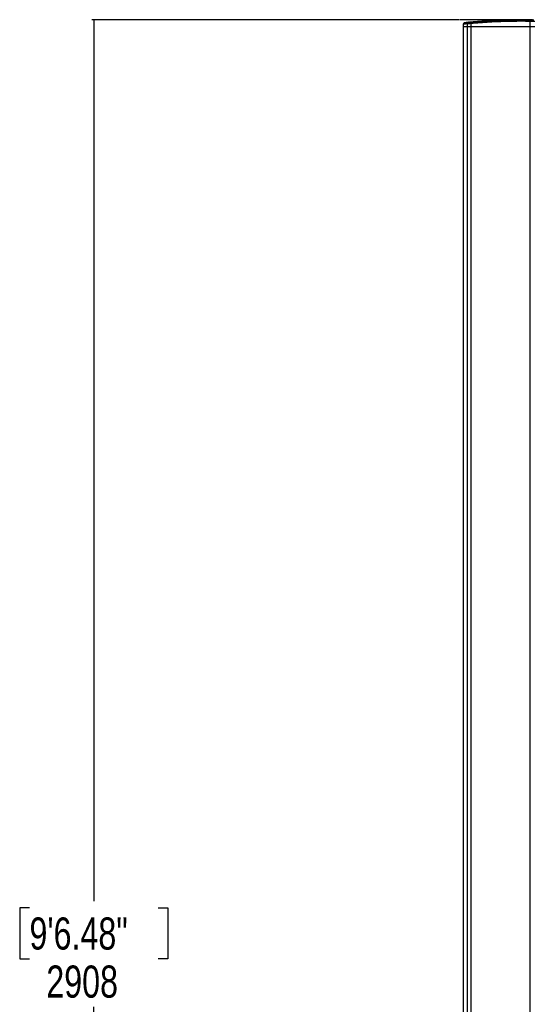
# Model space of a CAD drawing. Header units: millimetres. Extents: x 1684 to 18395, y 701 to 16538.
# Tile 10 of 61: x 1684 to 3282, y 4260 to 7324. Entities that reach past the tile are written whole.
import ezdxf

# ---------------------------------------------------------------- set-up
doc = ezdxf.new("R2010")
doc.units = ezdxf.units.MM
doc.header["$LTSCALE"] = 2
doc.layers.add('COMPONENT_GEOMETRY', color=7, linetype='Continuous')
doc.styles.add('SLDTEXTSTYLE0', font='TXT', dxfattribs={"width": 0.75})
doc.dimstyles.new('SLDDIMSTYLE0', dxfattribs={"dimtxt": 100, "dimasz": 6.604, "dimexe": 0, "dimexo": 0.0625, "dimgap": 25, "dimtad": 0, "dimtih": 1, "dimtoh": 1, "dimdec": 0, "dimrnd": 1e-09, "dimzin": 12, "dimdsep": 46, "dimtxsty": 'SLDTEXTSTYLE0', "dimsah": 1, "dimcen": 0.09, "dimadec": 0, "dimazin": 3, "dimtfac": 1, "dimtdec": 3, "dimtofl": 0, "dimtmove": 0, "dimatfit": 3, "dimfxl": 1, "dimfrac": 2, "dimtolj": 1, "dimtzin": 12, "dimarcsym": 0})

# ---------------------------------------------------------------- blocks, each defined once
blk = doc.blocks.new('_D_1')
at = {"layer": 'COMPONENT_GEOMETRY', "color": 7}
for p, q in [((3050.9, 7323.7), (1907.7, 7323.7)), ((1914.1, 7323.7), (1914.1, 4580.4)), ((1714, 4560), (1683.6, 4560)), ((1683.6, 4560), (1683.6, 4401.3)), ((2114.2, 4560), (2144.6, 4560)), ((2144.6, 4560), (2144.6, 4401.3)), ((1683.6, 4401.3), (1714, 4401.3)), ((2144.6, 4401.3), (2114.2, 4401.3)), ((1914.1, 1508.3), (1914.1, 4251.7)), ((2940.8, 1508.3), (1907.7, 1508.3))]:
    blk.add_line(p, q, dxfattribs=at)
for points in [[(1914.1, 7323.7), (1913.1, 7317.1), (1915.1, 7317.1)], [(1914.1, 1508.3), (1915.1, 1514.9), (1913.1, 1514.9)]]:
    blk.add_solid(points, dxfattribs=at)
at = {"layer": 'COMPONENT_GEOMETRY', "color": 7, "char_height": 100, "attachment_point": 1, "style": 'SLDTEXTSTYLE0'}
for s, insert in [('9\'6.48"', (1714, 4530.2)), ('2908', (1766.3, 4380.6))]:
    blk.add_mtext(s, dxfattribs=dict(at, insert=insert))

msp = doc.modelspace()

# ---------------------------------------------------------------- linework, layer by layer
at = {"color": 7, "linetype": 'Continuous', "lineweight": 25}
for p, q in [((3063.48, 7309.86), (3063.37, 7303.27)), ((3063.37, 7303.27), (3063.37, 1555.27)), ((3063.37, 7303.27), (3075.68, 7303.27)), ((3066.71, 7314.22), (3063.96, 7311.12)), ((3075.81, 7311.04), (3075.68, 7303.27)), ((3075.68, 7303.27), (3087.34, 7303.27)), ((3075.81, 7311.04), (3075.8, 7311.04)), ((3076.25, 7312.34), (3076.26, 7312.34)), ((3076.25, 7312.34), (3076.25, 7312.34)), ((3087.34, 7313.11), (3087.35, 7313.11)), ((3087.37, 7311.76), (3087.34, 7303.27)), ((3087.34, 7303.27), (3270.75, 7303.27)), ((3087.37, 7311.76), (3087.36, 7311.76)), ((3270.75, 7318.67), (3270.75, 7303.27)), ((3270.75, 7318.67), (3270.75, 7318.67)), ((3270.75, 7303.27), (3286.68, 7303.27)), ((3270.78, 7320.04), (3270.78, 7320.04))]:
    msp.add_line(p, q, dxfattribs=at)
at = {"color": 8, "linetype": 'Continuous', "lineweight": 25}
for p, q in [((3075.68, 7303.27), (3075.68, 1555.27)), ((3087.34, 7303.27), (3087.34, 1555.27)), ((3270.75, 7303.27), (3270.75, 1555.27))]:
    msp.add_line(p, q, dxfattribs=at)
at = {"color": 7, "linetype": 'Continuous', "lineweight": 25, "flags": 128}
for points in [[(3270.87, 7323.13), (3270.82, 7321.36), (3270.78, 7320.04)], [(3078.72, 7315.4), (3078.44, 7315.04), (3076.77, 7312.98), (3076.25, 7312.34)]]:
    msp.add_lwpolyline(points, dxfattribs=at)
at = {"color": 7, "linetype": 'Continuous', "lineweight": 25}
for centre, radius, start, end in [((3068.19, 7312.87), 2, 95.973, 137.76333), ((3077.89, 7311.04), 2.08, 141.42707, 180.15004), ((3080.09, 7314.32), 1.74, 95.95254, 141.6662), ((3095.43, 7312.53), 8.1, 175.85137, 185.43148), ((3387.2, 7316.91), 116.46, 178.4602, 179.13432)]:
    msp.add_arc(centre, radius, start, end, dxfattribs=at)
for points, knots in [([(3270.87, 7323.13), (3261.14, 7323.24), (3241.69, 7323.44), (3212.57, 7323.13), (3183.56, 7322.36), (3155.29, 7321.12), (3127.75, 7319.46), (3105.4, 7317.78), (3092.06, 7316.59), (3087.62, 7316.19)], [0, 0, 0, 0, 0.1581341, 0.3162683, 0.4737536, 0.6312392, 0.7787592, 0.9262795, 1, 1, 1, 1]), ([(3087.82, 7316.79), (3092.26, 7317.19), (3101.14, 7317.98), (3114.51, 7319.04), (3127.92, 7320.01), (3141.37, 7320.87), (3155.14, 7321.64), (3169.24, 7322.32), (3183.68, 7322.89), (3198.14, 7323.34), (3212.64, 7323.67), (3227.17, 7323.87), (3241.73, 7323.95), (3256.31, 7323.92), (3266.04, 7323.79), (3270.9, 7323.73)], [0, 0, 0, 0, 0.0737191, 0.1474391, 0.2211751, 0.2949595, 0.3687601, 0.447453, 0.5261658, 0.6049384, 0.6837311, 0.7627473, 0.841784, 0.9208818, 1, 1, 1, 1]), ([(3282.95, 7322.91), (3282.95, 7322.91), (3282.67, 7322.92), (3281.6, 7322.94), (3278.73, 7323), (3275.06, 7323.07), (3272.27, 7323.11), (3270.87, 7323.13), (3270.87, 7323.13)], [0, 0, 0, 0, 0.0000071, 0.2678236, 0.5091561, 0.7508897, 0.999995, 1, 1, 1, 1]), ([(3270.9, 7323.73), (3272.15, 7323.71), (3274.6, 7323.67), (3277.83, 7323.6), (3280.44, 7323.55), (3281.18, 7323.53), (3281.57, 7323.53)], [0, 0, 0, 0, 0.2491103, 0.4908657, 0.7322053, 1, 1, 1, 1]), ([(3064.01, 7311.15), (3063.93, 7311.06), (3063.7, 7310.8), (3063.51, 7310.34), (3063.51, 7309.98), (3063.52, 7309.86)], [0, 0, 0, 0, 0.2571641, 0.7328516, 1, 1, 1, 1]), ([(3068.05, 7314.87), (3068.09, 7314.87), (3068.17, 7314.88), (3069.46, 7315.01), (3071.73, 7315.24), (3075.08, 7315.58), (3078.24, 7315.89), (3079.91, 7316.05)], [0, 0, 0, 0, 0.1670888, 0.3652542, 0.5692029, 0.7731525, 1, 1, 1, 1]), ([(3076.25, 7312.34), (3076.13, 7312.15), (3075.9, 7311.8), (3075.81, 7311.32), (3075.8, 7311.09), (3075.8, 7311.04)], [0, 0, 0, 0, 0.4993435, 0.8969469, 1, 1, 1, 1]), ([(3087.36, 7311.76), (3087.35, 7311.76), (3085.83, 7311.67), (3082.66, 7311.47), (3078.45, 7311.21), (3076.69, 7311.09), (3075.81, 7311.04)], [0, 0, 0, 0, 0.00184495, 0.3039491, 0.65197944, 1, 1, 1, 1]), ([(3076.26, 7312.34), (3076.64, 7312.37), (3077.41, 7312.42), (3079.02, 7312.54), (3080.93, 7312.67), (3083.01, 7312.82), (3085.17, 7312.96), (3086.61, 7313.06), (3087.34, 7313.11)], [0, 0, 0, 0, 0.1718013, 0.3485677, 0.52048, 0.6973391, 0.8470624, 1, 1, 1, 1]), ([(3087.62, 7316.19), (3087.62, 7316.19), (3086.47, 7316.09), (3084.7, 7315.93), (3082.55, 7315.74), (3081.01, 7315.6), (3079.69, 7315.49), (3079.01, 7315.42), (3078.72, 7315.4), (3078.72, 7315.4)], [0, 0, 0, 0, 0.000006, 0.2972327, 0.46832, 0.6442656, 0.819477, 0.9999898, 1, 1, 1, 1]), ([(3079.91, 7316.05), (3080.53, 7316.11), (3081.76, 7316.23), (3084.66, 7316.5), (3086.82, 7316.7), (3087.82, 7316.79)], [0, 0, 0, 0, 0.3554803, 0.7022013, 1, 1, 1, 1]), ([(3087.36, 7311.76), (3087.34, 7312.01), (3087.32, 7312.29), (3087.32, 7312.59), (3087.32, 7312.81), (3087.33, 7312.98), (3087.34, 7313.11)], [0, 0, 0, 0, 0.49901485, 0.55641859, 0.65918979, 1, 1, 1, 1]), ([(3087.62, 7316.19), (3087.56, 7315.59), (3087.47, 7314.56), (3087.38, 7313.54), (3087.34, 7313.11)], [0, 0, 0, 0, 0.5869481, 1, 1, 1, 1]), ([(3087.35, 7313.11), (3096.9, 7313.94), (3116.02, 7315.59), (3144.86, 7317.47), (3173.78, 7318.9), (3202.14, 7319.82), (3229.95, 7320.26), (3252.63, 7320.28), (3266.25, 7320.1), (3270.78, 7320.04)], [0, 0, 0, 0, 0.1581355, 0.3164296, 0.4739276, 0.6315856, 0.7789009, 0.9263484, 1, 1, 1, 1]), ([(3270.75, 7318.67), (3266.22, 7318.73), (3252.61, 7318.91), (3229.94, 7318.89), (3202.14, 7318.45), (3173.78, 7317.54), (3144.87, 7316.11), (3116.03, 7314.24), (3096.92, 7312.59), (3087.37, 7311.76)], [0, 0, 0, 0, 0.0736506, 0.2210303, 0.3684101, 0.5259877, 0.6835656, 0.8417826, 1, 1, 1, 1]), ([(3087.62, 7316.19), (3087.63, 7316.28), (3087.65, 7316.45), (3087.7, 7316.64), (3087.75, 7316.77), (3087.8, 7316.78), (3087.82, 7316.79)], [0, 0, 0, 0, 0.24999973, 0.49999964, 0.74999974, 1, 1, 1, 1]), ([(3286.42, 7318.47), (3285.93, 7318.48), (3284.94, 7318.5), (3281.42, 7318.54), (3276.84, 7318.6), (3273.05, 7318.65), (3271.02, 7318.67), (3270.75, 7318.67)], [0, 0, 0, 0, 0.2408306, 0.4816633, 0.7225388, 0.9634486, 1, 1, 1, 1]), ([(3270.78, 7320.04), (3271.04, 7320.04), (3272.99, 7320.01), (3276.65, 7319.97), (3281.05, 7319.9), (3284.45, 7319.85), (3285.4, 7319.84), (3285.87, 7319.83)], [0, 0, 0, 0, 0.0363456, 0.277392, 0.5183498, 0.7592061, 1, 1, 1, 1])]:
    msp.add_open_spline(points, degree=3, knots=knots, dxfattribs=at)
for points in [[(3270.9, 7323.73), (3270.9, 7323.72), (3270.89, 7323.7), (3270.89, 7323.58), (3270.88, 7323.4), (3270.87, 7323.22), (3270.87, 7323.13)], [(3270.75, 7318.67), (3270.76, 7318.8), (3270.76, 7319.05), (3270.77, 7319.41), (3270.77, 7319.75), (3270.78, 7319.94), (3270.78, 7320.04)]]:
    msp.add_open_spline(points, degree=3, dxfattribs=at)
at = {"color": 8, "linetype": 'Continuous', "lineweight": 25}
for points, knots in [([(3075.8, 7311.04), (3074.29, 7310.9), (3071.27, 7310.61), (3067.86, 7310.28), (3065.33, 7310.04), (3064.05, 7309.91), (3063.54, 7309.86), (3063.52, 7309.86), (3063.51, 7309.86)], [0, 0, 0, 0, 0.1974463, 0.3948922, 0.5979864, 0.8010802, 0.9120862, 1, 1, 1, 1]), ([(3064.01, 7311.15), (3064.02, 7311.15), (3064.04, 7311.15), (3064.42, 7311.19), (3065.25, 7311.27), (3066.88, 7311.43), (3069.82, 7311.72), (3073.07, 7312.04), (3075.46, 7312.26), (3076.25, 7312.34)], [0, 0, 0, 0, 0.0877235, 0.1989413, 0.2972539, 0.494678, 0.6948979, 0.8979779, 1, 1, 1, 1]), ([(3078.72, 7315.4), (3078.72, 7315.4), (3077.83, 7315.31), (3076.13, 7315.15), (3073.98, 7314.93), (3071.6, 7314.7), (3069.28, 7314.46), (3067.46, 7314.28), (3066.73, 7314.2), (3066.72, 7314.2), (3066.72, 7314.2)], [0, 0, 0, 0, 0.0000021, 0.1133175, 0.2268883, 0.3255614, 0.5237175, 0.7247189, 0.928638, 1, 1, 1, 1])]:
    msp.add_open_spline(points, degree=3, knots=knots, dxfattribs=at)
at = {"layer": 'COMPONENT_GEOMETRY', "color": 7}
msp.add_line((3269.53, 7323.75), (3053.49, 7323.75), dxfattribs=at)

# ---------------------------------------------------------------- dimensions: what is measured, and where the dimension line sits
dim = msp.add_linear_dim(base=(1914.09, 1508.27), p1=(3053.49, 7323.75), p2=(2943.37, 1508.27), angle=90, dimstyle='SLDDIMSTYLE0', dxfattribs=at)
dim.commit()
dim.dimension.update_dxf_attribs({"geometry": '_D_1', "text_midpoint": (1914.09, 4416.01), "dimtype": 160})

doc.saveas('drawing.dxf')
